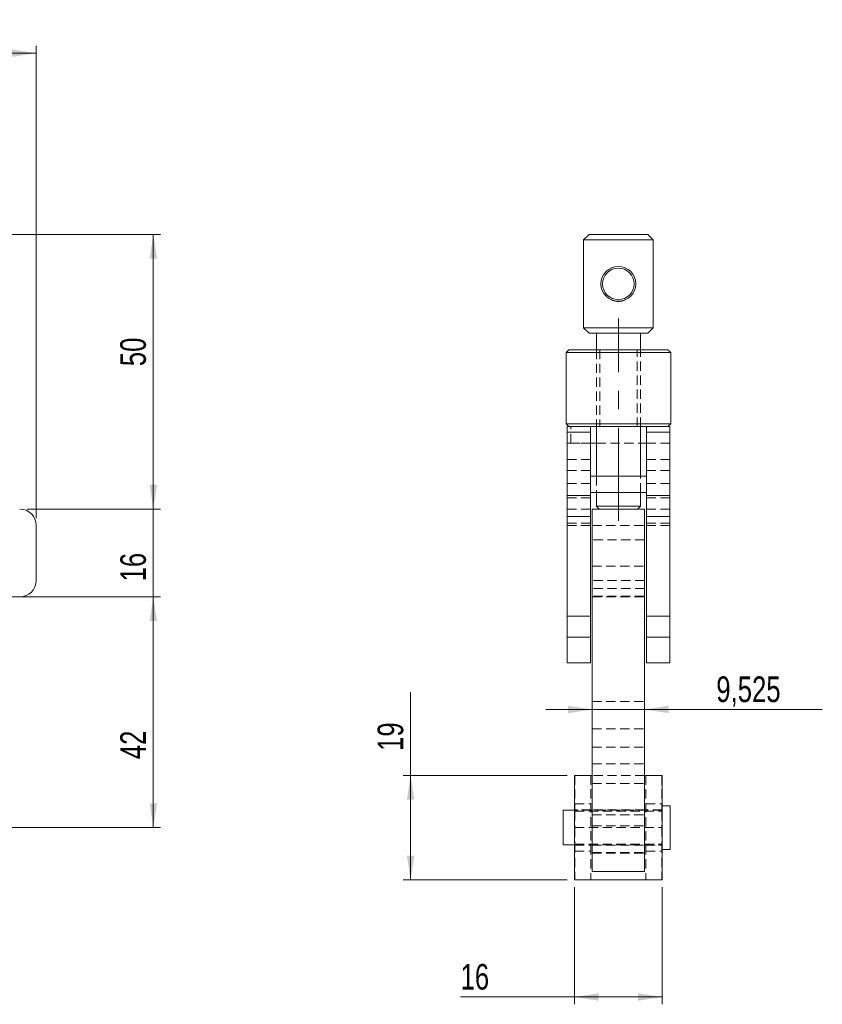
# Model space of a CAD drawing. Header units: millimetres. Extents: x 78 to 474, y 39 to 377.
# Tile 2 of 2: x 328 to 474, y 198 to 377. Entities that reach past the tile are written whole.
import ezdxf

# ---------------------------------------------------------------- set-up
doc = ezdxf.new("R2010")
doc.units = ezdxf.units.MM
doc.header["$LTSCALE"] = 1.333333
doc.linetypes.add('CENTERX2', pattern=[20.32, 12.7, -2.54, 2.54, -2.54])
doc.linetypes.add('HIDDEN', pattern=[1.905, 1.27, -0.635])
doc.styles.add('SLDTEXTSTYLE0', font='TXT', dxfattribs={"width": 0.75})
doc.dimstyles.new('SLDDIMSTYLE0', dxfattribs={"dimtxt": 4.666667, "dimasz": 4.402667, "dimexe": 0, "dimexo": 0.0625, "dimgap": 1.166667, "dimtad": 1, "dimdec": 3, "dimrnd": 1e-09, "dimzin": 12, "dimdsep": 46, "dimtxsty": 'SLDTEXTSTYLE0', "dimsah": 1, "dimcen": 0.09, "dimadec": 0, "dimazin": 3, "dimtfac": 1, "dimtdec": 3, "dimtofl": 0, "dimtmove": 0, "dimatfit": 3, "dimfxl": 0, "dimfrac": 2, "dimtolj": 1, "dimtzin": 12, "dimarcsym": 0})
doc.dimstyles.new('SLDDIMSTYLE1', dxfattribs={"dimtxt": 4.666667, "dimasz": 4.402667, "dimexe": 0, "dimexo": 0.0625, "dimgap": 1.166667, "dimtad": 1, "dimdec": 3, "dimrnd": 1e-09, "dimzin": 12, "dimdsep": 46, "dimtxsty": 'SLDTEXTSTYLE0', "dimsah": 1, "dimcen": 0.09, "dimadec": 0, "dimazin": 3, "dimtfac": 1, "dimtdec": 3, "dimtmove": 0, "dimatfit": 0, "dimfxl": 0, "dimfrac": 2, "dimtolj": 1, "dimtzin": 12, "dimarcsym": 0})

# ---------------------------------------------------------------- blocks, each defined once
blk = doc.blocks.new('_D')
at = {"color": 218, "linetype": 'Continuous', "lineweight": 0}
for p, q in [((98.01, 256.03), (98.01, 372.03)), ((331.01, 286.03), (331.01, 372.03)), ((98.01, 370.69), (331.01, 370.69))]:
    blk.add_line(p, q, dxfattribs=at)
for points in [[(98.01, 370.69), (102.41, 370.02), (102.41, 371.37)], [(331.01, 370.69), (326.6, 371.37), (326.6, 370.02)]]:
    blk.add_solid(points, dxfattribs=at)
at = {"color": 218, "linetype": 'Continuous', "lineweight": 0, "insert": (215.47, 376.71, 6.38), "char_height": 4.667, "attachment_point": 1, "style": 'SLDTEXTSTYLE0'}
blk.add_mtext('233', dxfattribs=at)
blk = doc.blocks.new('_D_1')
at = {"color": 218, "linetype": 'Continuous', "lineweight": 0}
for p, q in [((323.78, 271.69), (353.67, 271.69)), ((352.34, 229.69), (352.34, 271.69)), ((192.74, 229.69), (353.67, 229.69))]:
    blk.add_line(p, q, dxfattribs=at)
for points in [[(352.34, 271.69), (351.66, 267.29), (353.02, 267.29)], [(352.34, 229.69), (353.02, 234.1), (351.66, 234.1)]]:
    blk.add_solid(points, dxfattribs=at)
at = {"color": 218, "linetype": 'Continuous', "lineweight": 0, "insert": (346.32, 242.14, 6.38), "char_height": 4.667, "attachment_point": 1, "rotation": 90, "style": 'SLDTEXTSTYLE0'}
blk.add_mtext('42', dxfattribs=at)
blk = doc.blocks.new('_D_2')
at = {"color": 218, "linetype": 'Continuous', "lineweight": 0}
for p, q in [((352.34, 287.69), (352.34, 296.16)), ((329.34, 287.69), (353.67, 287.69)), ((352.34, 271.69), (352.34, 287.69)), ((329.34, 271.69), (353.67, 271.69)), ((352.34, 271.69), (352.34, 263.23))]:
    blk.add_line(p, q, dxfattribs=at)
for points in [[(352.34, 287.69), (353.02, 292.1), (351.66, 292.1)], [(352.34, 271.69), (351.66, 267.29), (353.02, 267.29)]]:
    blk.add_solid(points, dxfattribs=at)
at = {"color": 218, "linetype": 'Continuous', "lineweight": 0, "insert": (346.32, 274.51, 6.38), "char_height": 4.667, "attachment_point": 1, "rotation": 90, "style": 'SLDTEXTSTYLE0'}
blk.add_mtext('16', dxfattribs=at)
blk = doc.blocks.new('_D_4')
at = {"color": 218, "linetype": 'Continuous', "lineweight": 0}
for p, q in [((201.09, 337.69), (353.67, 337.69)), ((352.34, 337.69), (352.34, 287.69)), ((329.34, 287.69), (353.67, 287.69))]:
    blk.add_line(p, q, dxfattribs=at)
for points in [[(352.34, 337.69), (351.66, 333.29), (353.02, 333.29)], [(352.34, 287.69), (353.02, 292.1), (351.66, 292.1)]]:
    blk.add_solid(points, dxfattribs=at)
at = {"color": 218, "linetype": 'Continuous', "lineweight": 0, "insert": (346.32, 313.7, 6.38), "char_height": 4.667, "attachment_point": 1, "rotation": 90, "style": 'SLDTEXTSTYLE0'}
blk.add_mtext('50', dxfattribs=at)
blk = doc.blocks.new('_D_8')
at = {"color": 179, "linetype": 'Continuous', "lineweight": 0}
for p, q in [((432.27, 251.19), (423.8, 251.19)), ((432.27, 251.19), (441.79, 251.19)), ((441.79, 251.19), (474.17, 251.19))]:
    blk.add_line(p, q, dxfattribs=at)
for points in [[(432.27, 251.19), (427.87, 251.87), (427.87, 250.52)], [(441.79, 251.19), (446.2, 250.52), (446.2, 251.87)]]:
    blk.add_solid(points, dxfattribs=at)
at = {"color": 179, "linetype": 'Continuous', "lineweight": 0, "insert": (454.86, 257.21, 72.75), "char_height": 4.667, "attachment_point": 1, "style": 'SLDTEXTSTYLE0'}
blk.add_mtext('9,525', dxfattribs=at)
blk = doc.blocks.new('_D_9')
at = {"color": 179, "linetype": 'Continuous', "lineweight": 0}
for p, q in [((429.03, 218.86), (429.03, 197.51)), ((445.03, 218.86), (445.03, 197.51)), ((429.03, 198.84), (408.29, 198.84)), ((429.03, 198.84), (445.03, 198.84))]:
    blk.add_line(p, q, dxfattribs=at)
for points in [[(429.03, 198.84), (433.43, 198.16), (433.43, 199.52)], [(445.03, 198.84), (440.63, 199.52), (440.63, 198.16)]]:
    blk.add_solid(points, dxfattribs=at)
at = {"color": 179, "linetype": 'Continuous', "lineweight": 0, "insert": (408.29, 204.86, 72.75), "char_height": 4.667, "attachment_point": 1, "style": 'SLDTEXTSTYLE0'}
blk.add_mtext('16', dxfattribs=at)
blk = doc.blocks.new('_D_10')
at = {"color": 179, "linetype": 'Continuous', "lineweight": 0}
for p, q in [((399.2, 239.19), (399.2, 254.32)), ((427.7, 239.19), (397.86, 239.19)), ((399.2, 239.19), (399.2, 220.19)), ((427.7, 220.19), (397.86, 220.19))]:
    blk.add_line(p, q, dxfattribs=at)
for points in [[(399.2, 239.19), (398.52, 234.79), (399.87, 234.79)], [(399.2, 220.19), (399.87, 224.6), (398.52, 224.6)]]:
    blk.add_solid(points, dxfattribs=at)
at = {"color": 179, "linetype": 'Continuous', "lineweight": 0, "insert": (393.18, 243.64, 72.75), "char_height": 4.667, "attachment_point": 1, "rotation": 90, "style": 'SLDTEXTSTYLE0'}
blk.add_mtext('19', dxfattribs=at)

msp = doc.modelspace()

# ---------------------------------------------------------------- linework, layer by layer
at = {"color": 7, "linetype": 'Continuous', "lineweight": 15}
for p, q in [((431.6821, 337.6932), (430.6821, 336.6932)), ((431.6821, 337.6932), (442.3821, 337.6932)), ((443.3821, 336.6932), (442.3821, 337.6932)), ((430.6821, 336.6932), (430.6821, 320.6932)), ((443.3821, 336.6932), (430.6821, 336.6932)), ((443.3821, 320.6932), (443.3821, 336.6932)), ((433.9091, 328.2272), (433.8827, 328.4782)), ((430.6821, 320.6932), (431.6821, 319.6932)), ((430.6821, 320.6932), (443.3821, 320.6932)), ((442.3821, 319.6932), (431.6821, 319.6932)), ((433.0321, 319.6932), (433.0321, 316.6932)), ((441.0321, 316.6932), (441.0321, 319.6932)), ((442.3821, 319.6932), (443.3821, 320.6932)), ((428.0071, 316.6932), (427.5071, 316.1932)), ((427.5071, 316.1932), (427.5071, 303.1932)), ((446.5571, 316.1932), (427.5071, 316.1932)), ((428.0071, 316.6932), (446.0571, 316.6932)), ((446.5571, 316.1932), (446.0571, 316.6932)), ((446.5571, 303.1932), (446.5571, 316.1932)), ((427.5071, 303.1932), (428.0071, 302.6932)), ((427.5071, 303.1932), (446.5571, 303.1932)), ((446.0571, 302.6932), (446.5571, 303.1932)), ((431.9321, 302.6932), (427.6821, 302.6932)), ((427.6821, 302.6932), (427.6821, 301.6932)), ((427.6821, 301.6932), (431.9321, 301.6932)), ((427.6821, 301.6932), (427.6821, 290.17)), ((431.9321, 301.6932), (431.9321, 302.6932)), ((442.1321, 302.6932), (431.9321, 302.6932)), ((431.9321, 301.6932), (431.9321, 290.17)), ((433.0321, 302.6932), (433.0321, 293.6932)), ((441.0321, 293.6932), (441.0321, 302.6932)), ((442.1321, 302.6932), (446.3821, 302.6932)), ((442.1321, 301.6932), (442.1321, 302.6932)), ((446.3821, 301.6932), (442.1321, 301.6932)), ((442.1321, 301.6932), (442.1321, 290.17)), ((446.3821, 302.6932), (446.3821, 301.6932)), ((446.3821, 301.6932), (446.3821, 290.17)), ((431.9321, 299.6932), (433.0321, 299.6932)), ((441.0321, 299.6932), (442.1321, 299.6932)), ((431.9321, 293.6932), (442.1321, 293.6932)), ((431.9321, 290.6932), (431.9321, 293.6932)), ((442.1321, 290.6932), (442.1321, 293.6932)), ((431.9321, 290.6932), (442.1321, 290.6932)), ((433.0321, 290.6932), (433.0321, 288.1932)), ((441.0321, 288.1932), (441.0321, 290.6932)), ((431.9321, 290.17), (427.6821, 290.17)), ((427.6821, 290.17), (427.6821, 286.3398)), ((431.9321, 290.17), (431.9321, 286.3398)), ((442.1321, 290.17), (446.3821, 290.17)), ((442.1321, 290.17), (442.1321, 286.3398)), ((446.3821, 290.17), (446.3821, 286.3398)), ((432.2696, 287.6932), (432.2696, 221.6932)), ((432.2696, 287.6932), (441.7946, 287.6932)), ((433.0321, 288.1932), (433.5321, 287.6932)), ((433.0321, 288.1932), (441.0321, 288.1932)), ((440.5321, 287.6932), (441.0321, 288.1932)), ((441.7946, 287.6932), (441.7946, 221.6932)), ((431.9321, 286.3398), (427.6821, 286.3398)), ((427.6821, 286.3398), (427.6821, 268.1919)), ((431.9321, 286.3398), (431.9321, 268.1919)), ((442.1321, 286.3398), (446.3821, 286.3398)), ((442.1321, 286.3398), (442.1321, 268.1919)), ((446.3821, 286.3398), (446.3821, 268.1919)), ((331.0069, 274.6932), (331.0069, 284.6932)), ((431.9321, 268.1919), (427.6821, 268.1919)), ((427.6821, 268.1919), (427.6821, 264.3617)), ((431.9321, 268.1919), (431.9321, 264.3617)), ((442.1321, 268.1919), (446.3821, 268.1919)), ((442.1321, 268.1919), (442.1321, 264.3617)), ((446.3821, 268.1919), (446.3821, 264.3617)), ((431.9321, 264.3617), (427.6821, 264.3617)), ((427.6821, 264.3617), (427.6821, 259.6932)), ((431.9321, 264.3617), (431.9321, 259.6932)), ((442.1321, 264.3617), (446.3821, 264.3617)), ((442.1321, 264.3617), (442.1321, 259.6932)), ((446.3821, 264.3617), (446.3821, 259.6932)), ((431.9321, 259.6932), (427.6821, 259.6932)), ((442.1321, 259.6932), (446.3821, 259.6932)), ((429.0321, 239.1932), (429.0321, 220.1932)), ((432.2696, 239.1932), (429.0321, 239.1932)), ((445.0321, 239.1932), (441.7946, 239.1932)), ((445.0321, 220.1932), (445.0321, 239.1932)), ((446.4696, 233.6619), (445.0321, 233.6619)), ((446.4696, 233.6619), (446.4696, 225.7244)), ((429.0321, 232.8682), (426.9696, 232.8682)), ((426.9696, 232.8682), (426.9696, 226.5182)), ((426.9696, 226.5182), (429.0321, 226.5182)), ((445.0321, 225.7244), (446.4696, 225.7244)), ((432.2696, 221.6932), (441.7946, 221.6932)), ((429.0321, 220.1932), (445.0321, 220.1932))]:
    msp.add_line(p, q, dxfattribs=at)
at = {"color": 218, "linetype": 'CENTERX2', "lineweight": 0}
msp.add_line((437.0321, 285.5265), (437.0321, 322.3599), dxfattribs=at)
at = {"color": 7, "linetype": 'HIDDEN', "lineweight": 0}
for p, q in [((433.0321, 316.6932), (433.0321, 302.6932)), ((433.6321, 316.6932), (433.6321, 302.6932)), ((440.4321, 302.6932), (440.4321, 316.6932)), ((441.0321, 302.6932), (441.0321, 316.6932)), ((431.9321, 301.6932), (427.6821, 301.6932)), ((428.3821, 299.6932), (428.3821, 302.6932)), ((442.1321, 301.6932), (446.3821, 301.6932)), ((431.9321, 299.6932), (427.6821, 299.6932)), ((428.3821, 299.6932), (431.9321, 299.6932)), ((433.0321, 299.6932), (441.0321, 299.6932)), ((442.1321, 299.6932), (446.3821, 299.6932)), ((431.9321, 296.6932), (427.6821, 296.6932)), ((442.1321, 296.6932), (446.3821, 296.6932)), ((431.9321, 294.6932), (427.6821, 294.6932)), ((442.1321, 294.6932), (446.3821, 294.6932)), ((431.9321, 292.312), (427.6821, 292.312)), ((433.0321, 293.6932), (433.0321, 290.6932)), ((441.0321, 290.6932), (441.0321, 293.6932)), ((442.1321, 292.312), (446.3821, 292.312)), ((431.9321, 289.7139), (427.6821, 289.7139)), ((442.1321, 289.7139), (446.3821, 289.7139)), ((431.9321, 287.6932), (427.6821, 287.6932)), ((442.1321, 287.6932), (446.3821, 287.6932)), ((431.9321, 285.0951), (427.6821, 285.0951)), ((442.1321, 285.0951), (446.3821, 285.0951)), ((427.6821, 284.6932), (431.9321, 284.6932)), ((432.2696, 284.6932), (441.7946, 284.6932)), ((442.1321, 284.6932), (446.3821, 284.6932)), ((441.7946, 282.0932), (432.2696, 282.0932)), ((432.2696, 277.2932), (441.7946, 277.2932)), ((441.7946, 274.6932), (432.2696, 274.6932)), ((441.7946, 273.1932), (432.2696, 273.1932)), ((441.7946, 271.8177), (432.2696, 271.8177)), ((432.2696, 271.6932), (441.7946, 271.6932)), ((432.2696, 252.6727), (441.7946, 252.6727)), ((432.2696, 247.6727), (441.7946, 247.6727)), ((432.2696, 244.3114), (441.7946, 244.3114)), ((432.2696, 241.3114), (441.7946, 241.3114)), ((429.0946, 239.1932), (429.0946, 232.6932)), ((432.0321, 239.1932), (432.0321, 220.1932)), ((441.7946, 239.1932), (432.2696, 239.1932)), ((442.0321, 239.1932), (442.0321, 220.1932)), ((444.9696, 239.1932), (444.9696, 232.6932)), ((432.2696, 237.6932), (441.7946, 237.6932)), ((429.0946, 234.0233), (432.0321, 234.0233)), ((442.0321, 234.0233), (444.9696, 234.0233)), ((445.0321, 233.6619), (444.9696, 233.6619)), ((444.9696, 232.8682), (429.0321, 232.8682)), ((432.0321, 232.8932), (429.0946, 232.8932)), ((429.0946, 232.6932), (429.0946, 229.6932)), ((429.0946, 232.6932), (444.9696, 232.6932)), ((441.7946, 232.8932), (432.2696, 232.8932)), ((432.2696, 231.9932), (441.7946, 231.9932)), ((444.9696, 232.8932), (442.0321, 232.8932)), ((444.9696, 232.6932), (444.9696, 229.6932)), ((429.0946, 229.6932), (429.0946, 226.6932)), ((429.0946, 229.6932), (444.9696, 229.6932)), ((432.2696, 230.0314), (441.7946, 230.0314)), ((444.9696, 229.6932), (444.9696, 226.6932)), ((429.0321, 226.5182), (444.9696, 226.5182)), ((429.0946, 226.6932), (444.9696, 226.6932)), ((429.0946, 226.6932), (429.0946, 220.1932)), ((429.0946, 226.4932), (432.0321, 226.4932)), ((432.2696, 226.4932), (441.7946, 226.4932)), ((442.0321, 226.4932), (444.9696, 226.4932)), ((444.9696, 226.6932), (444.9696, 220.1932)), ((429.0946, 225.3631), (432.0321, 225.3631)), ((432.2696, 225.1459), (441.7946, 225.1459)), ((432.2696, 225.0314), (441.7946, 225.0314)), ((442.0321, 225.3631), (444.9696, 225.3631)), ((444.9696, 225.7244), (445.0321, 225.7244))]:
    msp.add_line(p, q, dxfattribs=at)
at = {"color": 7, "linetype": 'Continuous', "lineweight": 15}
for radius in [3.175, 2.875]:
    msp.add_circle((437.0321, 328.6932), radius, dxfattribs=at)
for centre, start, end in [((328.0069, 284.6932), 0, 90), ((328.0069, 274.6932), 270, 0)]:
    msp.add_arc(centre, 3, start, end, dxfattribs=at)
for points, knots in [([(437.0321, 325.4932), (436.6874, 325.5072), (436.256, 325.5247), (435.8943, 325.7221), (435.8216, 325.7618)], [0, 0, 0, 0, 0.79907743, 1, 1, 1, 1]), ([(438.1786, 325.7529), (437.9491, 325.6583), (437.5823, 325.507), (437.1819, 325.497), (437.0321, 325.4932)], [0, 0, 0, 0, 0.62586117, 1, 1, 1, 1])]:
    msp.add_open_spline(points, degree=3, knots=knots, dxfattribs=at)

# ---------------------------------------------------------------- dimensions: what is measured, and where the dimension line sits
at = {"color": 218, "linetype": 'Continuous', "lineweight": 0}
dim = msp.add_linear_dim(base=(331.0069, 370.6927), p1=(98.0069, 254.6932), p2=(331.0069, 284.6932), dimstyle='SLDDIMSTYLE0', dxfattribs=at)
dim.commit()
dim.dimension.update_dxf_attribs({"geometry": '_D', "text_midpoint": (222.5368, 370.6927), "dimtype": 160})
for base, p1, p2, dimstyle, picture, middle in [((352.3403, 287.6932), (199.7569, 337.6932), (328.0069, 287.6932), 'SLDDIMSTYLE0', '_D_4', (352.3403, 319.0455)), ((352.3403, 287.6932), (328.0069, 271.6932), (328.0069, 287.6932), 'SLDDIMSTYLE1', '_D_2', (352.3403, 279.8544)), ((352.3403, 271.6932), (191.4069, 229.6932), (322.4434, 271.6932), 'SLDDIMSTYLE0', '_D_1', (352.3403, 247.4889))]:
    dim = msp.add_linear_dim(base=base, p1=p1, p2=p2, angle=90, dimstyle=dimstyle, dxfattribs=at)
    dim.commit()
    dim.dimension.update_dxf_attribs({"geometry": picture, "text_midpoint": middle, "dimtype": 160})
at = {"color": 179, "linetype": 'Continuous', "lineweight": 0}
for base, p1, p2, dimstyle, picture, middle in [((441.7946, 251.1925), (432.2696, 221.6932), (441.7946, 221.6932), 'SLDDIMSTYLE1', '_D_8', (464.5122, 251.1925)), ((445.0321, 198.8408), (429.0321, 220.1932), (445.0321, 220.1932), 'SLDDIMSTYLE0', '_D_9', (413.6362, 198.8408))]:
    dim = msp.add_linear_dim(base=base, p1=p1, p2=p2, dimstyle=dimstyle, dxfattribs=at)
    dim.commit()
    dim.dimension.update_dxf_attribs({"geometry": picture, "text_midpoint": middle, "dimtype": 160})
dim = msp.add_linear_dim(base=(399.1957, 220.1932), p1=(429.0321, 239.1932), p2=(429.0321, 220.1932), angle=90, dimstyle='SLDDIMSTYLE0', dxfattribs=at)
dim.commit()
dim.dimension.update_dxf_attribs({"geometry": '_D_10', "text_midpoint": (399.1957, 248.9796), "dimtype": 160})

doc.saveas('drawing.dxf')
